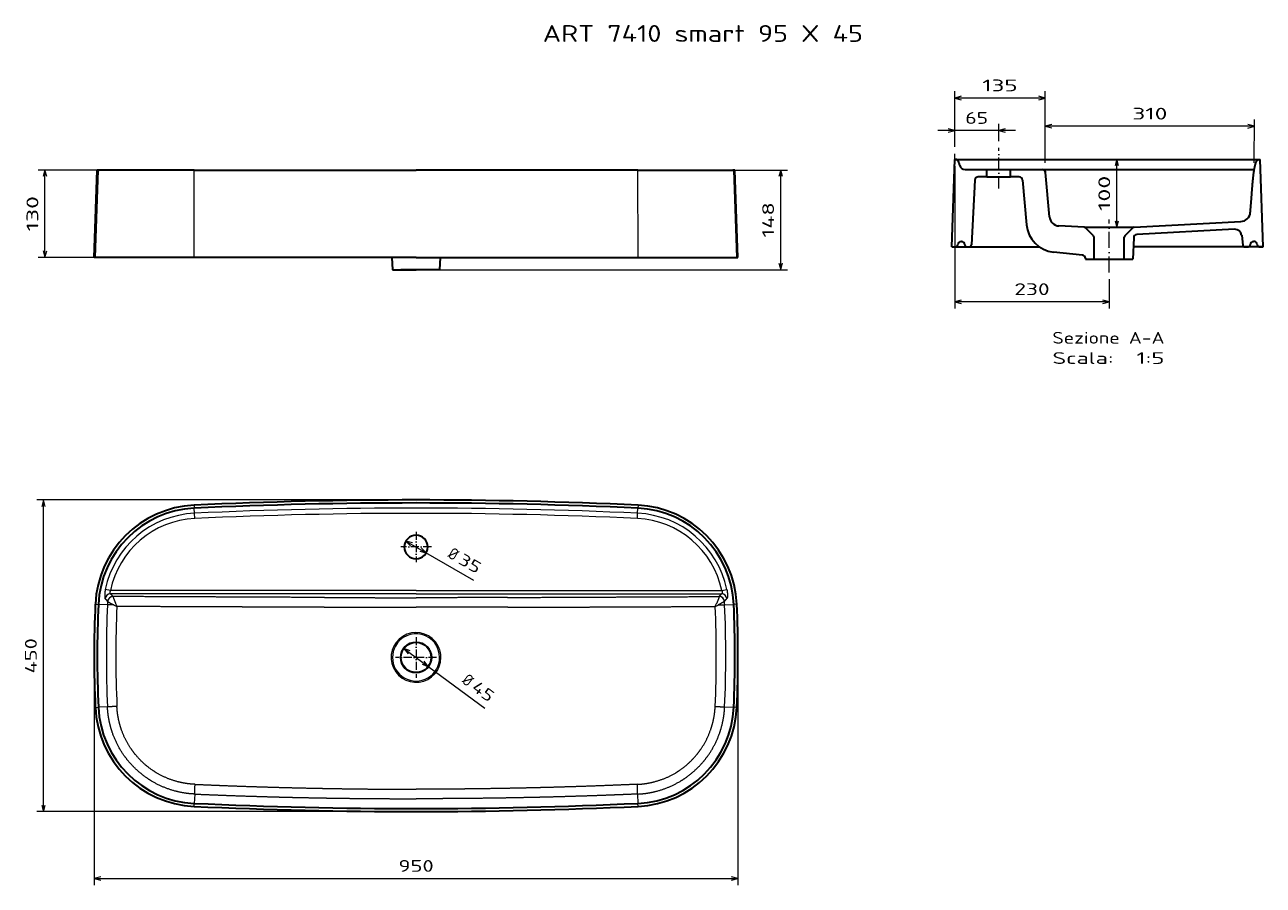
# Model space of a CAD drawing. Extents: x 13 to 382, y 9 to 265.
import ezdxf
from ezdxf.enums import TextEntityAlignment as Align

# ---------------------------------------------------------------- set-up
doc = ezdxf.new("R2010")
doc.units = 0
doc.linetypes.add('DASHDOT', pattern=[18.5, 12, -3, 0.5, -3])
doc.layers.get('0').update_dxf_attribs({"lineweight": 13})
doc.styles.get("Standard").update_dxf_attribs({"font": 'isocp.shx'})
doc.dimstyles.get("Standard").update_dxf_attribs({"dimtxt": 2.5, "dimasz": 2.5, "dimexe": 1.25, "dimexo": 0.625, "dimtad": 1, "dimcen": 2.5, "dimadec": 0, "dimazin": 0, "dimtfac": 1, "dimtmove": 0, "dimatfit": 0, "dimfxl": 0, "dimarcsym": 0})

# ---------------------------------------------------------------- blocks, each defined once
blk = doc.blocks.new('*D')
at = {"color": 7, "lineweight": 13, "ltscale": 0.414569}
blk.add_line((290.29, 228.76), (290.29, 245.35), dxfattribs=at)
at = {"color": 7, "lineweight": 13}
for p, q in [((317.26, 224.08), (317.26, 245.35)), ((317.26, 243.35), (290.29, 243.35)), ((308.38, 233.65), (285.29, 233.65)), ((379.55, 234.92), (317.27, 234.96)), ((61.7, 221.89), (17.22, 221.89)), ((19.22, 195.88), (19.22, 221.89)), ((197.87, 221.89), (240.44, 221.89)), ((238.44, 192.21), (238.44, 221.89)), ((290.29, 223.04), (290.29, 180.66)), ((338.59, 204.85), (338.59, 225.04)), ((61.86, 195.88), (17.22, 195.88)), ((131.78, 192.21), (240.44, 192.21)), ((336.29, 182.66), (290.29, 182.66)), ((127.78, 123.64), (16.76, 123.64)), ((18.76, 30.82), (18.76, 123.64)), ((126.75, 111.38), (146.93, 99.8)), ((126.15, 79.4), (150.3, 61.61)), ((33.88, 74.73), (33.88, 8.9)), ((225.69, 74.73), (225.69, 8.9)), ((127.78, 30.82), (16.76, 30.82)), ((33.88, 10.9), (225.69, 10.9))]:
    blk.add_line(p, q, dxfattribs=at)
at = {"color": 7, "lineweight": 13, "ltscale": 0.321962}
for p, q in [((317.26, 224.08), (317.27, 236.96)), ((379.54, 224.04), (379.55, 236.92))]:
    blk.add_line(p, q, dxfattribs=at)
at = {"color": 7, "lineweight": 13, "ltscale": 0.172212}
blk.add_line((290.29, 228.76), (290.29, 235.65), dxfattribs=at)
at = {"color": 7, "lineweight": 13, "ltscale": 0.128872}
blk.add_line((303.38, 230.5), (303.38, 235.65), dxfattribs=at)
at = {"color": 7, "lineweight": 13, "ltscale": 0.2188}
blk.add_line((336.29, 189.42), (336.29, 180.66), dxfattribs=at)
at = {"color": 7, "lineweight": 13}
for points in [[(292.22, 243.86), (290.29, 243.35), (292.22, 242.83)], [(315.33, 242.83), (317.26, 243.35), (315.33, 243.86)], [(288.36, 233.13), (290.29, 233.65), (288.36, 234.17)], [(305.32, 234.17), (303.38, 233.65), (305.32, 233.13)], [(319.2, 235.48), (317.27, 234.96), (319.2, 234.44)], [(377.62, 234.4), (379.55, 234.92), (377.62, 235.44)], [(19.74, 219.96), (19.22, 221.89), (18.7, 219.96)], [(238.95, 219.96), (238.44, 221.89), (237.92, 219.96)], [(339.11, 223.11), (338.59, 225.04), (338.07, 223.11)], [(338.07, 206.78), (338.59, 204.85), (339.11, 206.78)], [(18.7, 197.81), (19.22, 195.88), (19.74, 197.81)], [(237.92, 194.14), (238.44, 192.21), (238.95, 194.14)], [(292.22, 183.18), (290.29, 182.66), (292.22, 182.15)], [(334.36, 182.15), (336.29, 182.66), (334.36, 183.18)], [(19.27, 121.7), (18.76, 123.64), (18.24, 121.7)], [(128.68, 110.86), (126.75, 111.38), (128.17, 109.97)], [(130.89, 108.41), (132.82, 107.9), (131.4, 109.31)], [(128.01, 78.68), (126.15, 79.4), (127.4, 77.84)], [(131.56, 74.78), (133.42, 74.05), (132.17, 75.61)], [(18.24, 32.75), (18.76, 30.82), (19.27, 32.75)], [(35.81, 11.42), (33.88, 10.9), (35.81, 10.39)], [(223.76, 10.39), (225.69, 10.9), (223.76, 11.42)]]:
    blk.add_lwpolyline(points, dxfattribs=at)
for s, rotation, p, p2 in [('135', 360, (298.52, 245.35), (309.03, 245.35)), ('310', 359.964, (343.16, 236.94), (353.66, 236.94)), ('65', 360, (293.45, 235.65), (300.22, 235.65)), ('100', 90, (336.59, 209.69), (336.59, 220.2)), ('130', 90, (17.22, 203.63), (17.22, 214.14)), ('148', 90, (236.44, 201.79), (236.44, 212.3)), ('230', 360, (308.04, 184.66), (318.55, 184.66)), ('%%c', 330.1743, (138.96, 106.68), (141.19, 105.41)), ('35', 330.1743, (142.05, 104.91), (147.93, 101.54)), ('450', 90, (16.76, 71.97), (16.76, 82.48)), ('%%c', 323.6155, (143.17, 69.35), (145.23, 67.83)), ('45', 323.6155, (146.04, 67.24), (151.49, 63.22))]:
    blk.add_text(s, height=3.5, rotation=rotation, dxfattribs=at).set_placement(p, p2, align=Align.FIT)
blk.add_text('950', height=3.5, dxfattribs=at).set_placement((124.53, 12.9), (135.04, 12.9), align=Align.FIT)
blk = doc.blocks.new('BLOCK1')
at = {"color": 7, "lineweight": 13}
blk.add_text('ART 7410 smart 95 X 45', height=5, dxfattribs=at).set_placement((-30, -16.94), (65.42, -16.94), align=Align.FIT)
blk = doc.blocks.new('BLOCK2')
at = {"color": 7, "linetype": 'DASHDOT', "lineweight": 13}
for p, q in [((0, -204.1), (0, -265)), ((30.5, -234.5), (-30.5, -234.5))]:
    blk.add_line(p, q, dxfattribs=at)
blk = doc.blocks.new('BLOCK3')
at = {"color": 7, "linetype": 'DASHDOT', "lineweight": 13}
for p, q in [((0, -47.25), (0, -92.75)), ((22.75, -70), (-22.75, -70))]:
    blk.add_line(p, q, dxfattribs=at)
blk = doc.blocks.new('BLOCK4')
at = {"color": 7, "lineweight": 13, "ltscale": 0.113493}
for p, q in [((-330.7, -7.7), (-330.5, -12.3)), ((330.7, -7.7), (330.5, -12.3)), ((-477.8, -155.3), (-473.3, -155.5)), ((477.8, -155.3), (473.3, -155.5)), ((-477.8, -308.8), (-473.3, -308.6)), ((477.8, -308.8), (473.3, -308.6)), ((-330.7, -456.3), (-330.5, -451.8)), ((330.7, -456.3), (330.5, -451.8))]:
    blk.add_line(p, q, dxfattribs=at)
at = {"color": 7, "lineweight": 13, "ltscale": 0.188026}
for p, q in [((-330.1, -19.8), (-330.5, -12.3)), ((330.1, -19.8), (330.5, -12.3))]:
    blk.add_line(p, q, dxfattribs=at)
at = {"color": 7, "lineweight": 13, "ltscale": 0.194168}
for p, q in [((-329.8, -27.6), (-330.1, -19.8)), ((329.8, -27.6), (330.1, -19.8))]:
    blk.add_line(p, q, dxfattribs=at)
at = {"color": 7, "lineweight": 13, "ltscale": 0.194169}
for p, q in [((-455.4, -134.8), (-463, -133.2)), ((455.4, -134.8), (463, -133.2))]:
    blk.add_line(p, q, dxfattribs=at)
at = {"color": 7, "lineweight": 13}
for p, q in [((0, -134.8), (-455.4, -134.8)), ((0, -139.8), (-455.2, -139.8)), ((0, -134.8), (455.4, -134.8)), ((0, -139.8), (455.2, -139.8))]:
    blk.add_line(p, q, dxfattribs=at)
at = {"color": 7, "lineweight": 13, "ltscale": 0.001422}
for p, q in [((-451.5, -143.8), (-451.5, -143.8)), ((451.5, -143.8), (451.5, -143.8))]:
    blk.add_line(p, q, dxfattribs=at)
at = {"color": 7, "lineweight": 13, "ltscale": 0.339098}
for p, q in [((-459.8, -156.1), (-473.3, -155.5)), ((459.8, -156.1), (473.3, -155.5))]:
    blk.add_line(p, q, dxfattribs=at)
at = {"color": 7, "lineweight": 13, "ltscale": 0.000833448}
for p, q in [((-459.4, -151.1), (-459.5, -151.1)), ((459.4, -151.1), (459.5, -151.1))]:
    blk.add_line(p, q, dxfattribs=at)
at = {"color": 7, "lineweight": 13, "ltscale": 0.339187}
for p, q in [((-459.7, -308), (-473.3, -308.6)), ((459.7, -308), (473.3, -308.6))]:
    blk.add_line(p, q, dxfattribs=at)
at = {"color": 7, "lineweight": 13, "ltscale": 0.346748}
for p, q in [((-329.8, -437.9), (-330.5, -451.8)), ((329.8, -437.9), (330.5, -451.8))]:
    blk.add_line(p, q, dxfattribs=at)
at = {"color": 7, "lineweight": 13}
blk.add_circle((0, -234.5), 23.4, dxfattribs=at)
at = {"color": 7, "lineweight": 35}
blk.add_circle((0, -234.5), 22.6, dxfattribs=at)
for centre, radius, start, end in [((0.1, -7062.5), 7062.5, 90.00077, 92.68447), ((-0.1, -7062.5), 7062.5, 87.31553, 89.99923), ((-323.4, -162.1), 154.5, 92.6834, 177.4588), ((-323.4, -162.1), 150, 92.6834, 177.4588), ((0.1, -7062.5), 7058, 90.00077, 92.68447), ((-0.1, -7062.5), 7058, 87.31553, 89.99923), ((323.4, -162.1), 150, 2.5412, 87.3166), ((323.4, -162.1), 154.5, 2.5412, 87.3166), ((0, -70), 17.5, 90, 180), ((0, -70), 17.5, 90, 180), ((0, -70), 17.5, 0, 90), ((0, -70), 17.5, 0, 90), ((0, -70), 17.5, 0, 90), ((0, -70), 17.5, 180, 270), ((0, -70), 17.5, 180, 270), ((0, -70), 17.5, 270, 360), ((0, -70), 17.5, 270, 360), ((0, -70), 17.5, 270, 360), ((1250.9, -232), 1730.5, 177.4572, 182.5428), ((1250.9, -232), 1725.9, 177.4572, 182.5428), ((-1250.9, -232), 1725.9, 357.4572, 2.5428), ((-1250.9, -232), 1730.5, 357.4572, 2.5428), ((-323.4, -302), 154.5, 182.5412, 267.3166), ((-323.4, -302), 150, 182.5412, 267.3166), ((323.4, -302), 150, 272.6834, 357.4588), ((323.4, -302), 154.5, 272.6834, 357.4588), ((0.1, 6598.5), 7062.5, 267.31553, 269.99923), ((0.1, 6598.5), 7058, 267.31553, 269.99923), ((-0.1, 6598.5), 7058, 270.00077, 272.68447), ((-0.1, 6598.5), 7062.5, 270.00077, 272.68447)]:
    blk.add_arc(centre, radius, start, end, dxfattribs=at)
at = {"color": 7, "lineweight": 13}
for centre, radius, start, end in [((0.1, -7062.5), 7050.5, 90.00077, 92.68447), ((-0.1, -7062.5), 7050.5, 87.31553, 89.99923), ((-323.4, -162.1), 142.5, 92.6835, 168.3071), ((-323.4, -162.1), 134.7, 92.6835, 168.3071), ((0.1, -7062.6), 7042.7, 90.00077, 92.68447), ((-0.1, -7062.6), 7042.7, 87.31553, 89.99923), ((323.4, -162.1), 134.7, 11.6929, 87.3165), ((323.4, -162.1), 142.5, 11.6929, 87.3165), ((1271.3, -232), 1732.7, 177.4884, 182.5143), ((-323.8, -162), 136.1, 175.3974, 177.4865), ((-58.3, 612.2), 862.7, 242.9962, 243.3194), ((-103.4, -7), 374.3, 203.1411, 203.8887), ((1264.9, -232), 1712.2, 177.5428, 182.5261), ((-1264.9, -232), 1712.2, 357.4739, 2.4572), ((103.4, -7), 374.3, 336.1113, 336.8589), ((58.3, 612.2), 862.7, 296.6806, 297.0038), ((323.8, -162), 136.1, 2.5135, 4.6026), ((-1271.3, -232), 1732.7, 357.4857, 2.5116), ((0, -234.5), 37.1, 28.6477, 360.0011), ((0, -234.5), 35.1, 359.9994, 151.3527), ((0, -234.5), 35.1, 151.3519, 180.0006), ((0, -234.5), 37.1, 359.9994, 28.6479), ((0, -234.5), 35.1, 179.9999, 360.0001)]:
    blk.add_arc(centre, radius, start, end, dxfattribs=at)
for centre, major_axis, ratio, start_param, end_param in [((-455.2, -147.8), (-4.49, -6.62), 0.98809, 3.743721, 5.19552), ((-451.5, -151.7), (6.15, 5.12), 0.993578, 0.879265, 2.362761), ((-451.5, -151.8), (6.96, 3.94), 0.990051, 1.062191, 2.54145), ((451.5, -151.7), (6.15, -5.12), 0.993578, 0.778832, 2.262328), ((451.5, -151.8), (6.96, -3.94), 0.990051, 0.600143, 2.079402), ((455.2, -147.8), (4.49, -6.62), 0.98809, 1.087665, 2.539464), ((-329.1, -423), (-0.6, -15), 0.044832, 4.740696, 6.20354), ((329.1, -423), (0.6, -15), 0.044832, 0.079645, 1.542489)]:
    blk.add_ellipse(centre, major_axis=major_axis, ratio=ratio, start_param=start_param, end_param=end_param, dxfattribs=at)
for points, knots in [([(-463, -133.2), (-463.3, -134.8), (-463.5, -136.3), (-463.7, -137.8), (-463.9, -140.5), (-463.9, -142.9), (-463.9, -143.8), (-463.7, -145.3), (-463.5, -146.3), (-463.4, -146.6), (-463.2, -146.8), (-463.1, -146.9)], [0, 0, 0, 0, 0, 0, 11.280081, 11.280081, 11.280081, 19.768773, 19.768773, 19.768773, 25.352235, 25.352235, 25.352235, 25.352235, 25.352235, 25.352235]), ([(-459.5, -151.1), (-459.8, -150.7), (-460.1, -150.3), (-460.4, -149.8), (-460.9, -149.3), (-461.3, -148.8), (-461.3, -148.7), (-461.4, -148.5), (-461.5, -148.4), (-461.5, -148.4), (-461.5, -148.4), (-461.6, -148.4), (-461.6, -148.4), (-461.6, -148.4), (-461.6, -148.4), (-461.6, -148.4), (-461.6, -148.3), (-461.6, -148.3), (-461.6, -148.3), (-461.6, -148.3), (-461.6, -148.3), (-461.6, -148.3), (-461.7, -148.3), (-461.7, -148.2), (-461.7, -148.2), (-461.9, -148), (-462.1, -147.8), (-462.2, -147.7), (-462.5, -147.4), (-462.8, -147.2), (-462.9, -147.1), (-463, -147), (-463.1, -146.9)], [0, 0, 0, 0, 0, 0, 32.265107, 32.265107, 32.265107, 41.13777, 41.13777, 41.13777, 41.54109, 41.54109, 41.54109, 41.94441, 41.94441, 41.94441, 42.347731, 42.347731, 42.347731, 42.751051, 42.751051, 42.751051, 43.617005, 43.617005, 43.617005, 45.230229, 45.230229, 45.230229, 58.273552, 58.273552, 58.273552, 64.742434, 64.742434, 64.742434, 64.742434, 64.742434, 64.742434]), ([(-455.4, -134.8), (-455.7, -135.4), (-455.9, -135.9), (-456.1, -136.5), (-456.2, -137.6), (-456.1, -138.5), (-456, -138.9), (-455.8, -139.4), (-455.5, -139.7), (-455.4, -139.7), (-455.3, -139.8), (-455.2, -139.8)], [0, 0, 0, 0, 0, 0, 8.812421, 8.812421, 8.812421, 17.38717, 17.38717, 17.38717, 21.509273, 21.509273, 21.509273, 21.509273, 21.509273, 21.509273]), ([(-451.5, -143.8), (-451.6, -143.7), (-451.7, -143.6), (-451.7, -143.5), (-452, -143.1), (-452.4, -142.7), (-452.6, -142.4), (-452.9, -142), (-453.3, -141.6), (-453.3, -141.5), (-453.4, -141.4), (-453.5, -141.3), (-453.6, -141.3), (-453.6, -141.2), (-453.6, -141.2), (-453.6, -141.2), (-453.7, -141.2), (-453.7, -141.1), (-453.7, -141.1), (-453.7, -141.1), (-453.8, -141), (-453.8, -141), (-454, -140.8), (-454.1, -140.7), (-454.2, -140.6), (-454.5, -140.4), (-454.7, -140.1), (-454.9, -140), (-455.1, -139.9), (-455.2, -139.8)], [69.992328, 69.992328, 69.992328, 69.992328, 69.992328, 69.992328, 77.063364, 77.063364, 77.063364, 101.355736, 101.355736, 101.355736, 109.201016, 109.201016, 109.201016, 111.161982, 111.161982, 111.161982, 112.023727, 112.023727, 112.023727, 113.154641, 113.154641, 113.154641, 117.076225, 117.076225, 117.076225, 124.919313, 124.919313, 124.919313, 134.304397, 134.304397, 134.304397, 134.304397, 134.304397, 134.304397]), ([(-136.2, -145.2), (-138.2, -145.2), (-140.2, -145.2), (-142.2, -145.1), (-157.3, -145.1), (-172.6, -145), (-185.9, -145), (-218.1, -144.8), (-250.3, -144.7), (-269.1, -144.6), (-316.9, -144.4), (-364.7, -144.2), (-393.4, -144), (-422.3, -143.9), (-451.3, -143.8), (-451.4, -143.8), (-451.4, -143.8), (-451.5, -143.8)], [448.030679, 448.030679, 448.030679, 448.030679, 448.030679, 448.030679, 462.314693, 462.314693, 462.314693, 555.928893, 555.928893, 555.928893, 687.925552, 687.925552, 687.925552, 891.165861, 891.165861, 891.165861, 891.717436, 891.717436, 891.717436, 891.717436, 891.717436, 891.717436]), ([(-451.5, -143.8), (-451.5, -144), (-451.4, -144.2), (-451.4, -144.6), (-451, -145.8), (-450.4, -147.4), (-449.9, -148.6), (-449.2, -150.4), (-448.4, -152.3), (-448.2, -152.9), (-447.9, -153.5), (-447.6, -154.1)], [0, 0, 0, 0, 0, 0, 5.704906, 5.704906, 5.704906, 16.806953, 16.806953, 16.806953, 22.061535, 22.061535, 22.061535, 22.061535, 22.061535, 22.061535]), ([(-136.2, -145.2), (-131.7, -145.2), (-127.2, -145.2), (-122.7, -145.2), (-109.7, -145.3), (-97.2, -145.3), (-89.1, -145.4), (-72.4, -145.4), (-57.4, -145.5), (-49.9, -145.5), (-36.7, -145.5), (-24.9, -145.5), (-19.6, -145.5), (-12.6, -145.5), (-5.7, -145.5), (-3.8, -145.5), (-1.9, -145.5), (0, -145.5)], [577.447799, 577.447799, 577.447799, 577.447799, 577.447799, 577.447799, 610.007528, 610.007528, 610.007528, 672.949502, 672.949502, 672.949502, 746.215572, 746.215572, 746.215572, 810.811126, 810.811126, 810.811126, 835.223323, 835.223323, 835.223323, 835.223323, 835.223323, 835.223323]), ([(136.2, -145.2), (131.7, -145.2), (127.2, -145.2), (122.7, -145.2), (109.7, -145.3), (97.2, -145.3), (89.1, -145.4), (72.4, -145.4), (57.4, -145.5), (49.9, -145.5), (36.7, -145.5), (24.9, -145.5), (19.6, -145.5), (12.6, -145.5), (5.7, -145.5), (3.8, -145.5), (1.9, -145.5), (0, -145.5)], [577.447799, 577.447799, 577.447799, 577.447799, 577.447799, 577.447799, 610.007528, 610.007528, 610.007528, 672.949502, 672.949502, 672.949502, 746.215572, 746.215572, 746.215572, 810.811126, 810.811126, 810.811126, 835.223323, 835.223323, 835.223323, 835.223323, 835.223323, 835.223323]), ([(136.2, -145.2), (138.2, -145.2), (140.2, -145.2), (142.2, -145.1), (157.3, -145.1), (172.6, -145), (185.9, -145), (218.1, -144.8), (250.3, -144.7), (269.1, -144.6), (316.9, -144.4), (364.7, -144.2), (393.4, -144), (422.3, -143.9), (451.3, -143.8), (451.4, -143.8), (451.4, -143.8), (451.5, -143.8)], [448.030679, 448.030679, 448.030679, 448.030679, 448.030679, 448.030679, 462.314693, 462.314693, 462.314693, 555.928893, 555.928893, 555.928893, 687.925552, 687.925552, 687.925552, 891.165861, 891.165861, 891.165861, 891.717436, 891.717436, 891.717436, 891.717436, 891.717436, 891.717436]), ([(451.5, -143.8), (451.5, -144), (451.4, -144.2), (451.4, -144.6), (451, -145.8), (450.4, -147.4), (449.9, -148.6), (449.2, -150.4), (448.4, -152.3), (448.2, -152.9), (447.9, -153.5), (447.6, -154.1)], [0, 0, 0, 0, 0, 0, 5.704906, 5.704906, 5.704906, 16.806953, 16.806953, 16.806953, 22.061535, 22.061535, 22.061535, 22.061535, 22.061535, 22.061535]), ([(451.5, -143.8), (451.6, -143.7), (451.7, -143.6), (451.7, -143.5), (452, -143.1), (452.4, -142.7), (452.6, -142.4), (452.9, -142), (453.3, -141.6), (453.3, -141.5), (453.4, -141.4), (453.5, -141.3), (453.6, -141.3), (453.6, -141.2), (453.6, -141.2), (453.6, -141.2), (453.7, -141.2), (453.7, -141.1), (453.7, -141.1), (453.7, -141.1), (453.8, -141), (453.8, -141), (454, -140.8), (454.1, -140.7), (454.2, -140.6), (454.5, -140.4), (454.7, -140.1), (454.9, -140), (455.1, -139.9), (455.2, -139.8)], [69.992328, 69.992328, 69.992328, 69.992328, 69.992328, 69.992328, 77.063364, 77.063364, 77.063364, 101.355736, 101.355736, 101.355736, 109.201016, 109.201016, 109.201016, 111.161982, 111.161982, 111.161982, 112.023727, 112.023727, 112.023727, 113.154641, 113.154641, 113.154641, 117.076225, 117.076225, 117.076225, 124.919313, 124.919313, 124.919313, 134.304397, 134.304397, 134.304397, 134.304397, 134.304397, 134.304397]), ([(455.4, -134.8), (455.7, -135.4), (455.9, -135.9), (456.1, -136.5), (456.2, -137.6), (456.1, -138.5), (456, -138.9), (455.8, -139.4), (455.5, -139.7), (455.4, -139.7), (455.3, -139.8), (455.2, -139.8)], [0, 0, 0, 0, 0, 0, 8.812421, 8.812421, 8.812421, 17.38717, 17.38717, 17.38717, 21.509273, 21.509273, 21.509273, 21.509273, 21.509273, 21.509273]), ([(459.5, -151.1), (459.8, -150.7), (460.1, -150.3), (460.4, -149.8), (460.9, -149.3), (461.3, -148.8), (461.3, -148.7), (461.4, -148.5), (461.5, -148.4), (461.5, -148.4), (461.5, -148.4), (461.6, -148.4), (461.6, -148.4), (461.6, -148.4), (461.6, -148.4), (461.6, -148.4), (461.6, -148.3), (461.6, -148.3), (461.6, -148.3), (461.6, -148.3), (461.6, -148.3), (461.6, -148.3), (461.7, -148.3), (461.7, -148.2), (461.7, -148.2), (461.9, -148), (462.1, -147.8), (462.2, -147.7), (462.5, -147.4), (462.8, -147.2), (462.9, -147.1), (463, -147), (463.1, -146.9)], [0, 0, 0, 0, 0, 0, 32.265107, 32.265107, 32.265107, 41.13777, 41.13777, 41.13777, 41.54109, 41.54109, 41.54109, 41.94441, 41.94441, 41.94441, 42.347731, 42.347731, 42.347731, 42.751051, 42.751051, 42.751051, 43.617005, 43.617005, 43.617005, 45.230229, 45.230229, 45.230229, 58.273552, 58.273552, 58.273552, 64.742434, 64.742434, 64.742434, 64.742434, 64.742434, 64.742434]), ([(463, -133.2), (463.3, -134.8), (463.5, -136.3), (463.7, -137.8), (463.9, -140.5), (463.9, -142.9), (463.9, -143.8), (463.7, -145.3), (463.5, -146.3), (463.4, -146.6), (463.2, -146.8), (463.1, -146.9)], [0, 0, 0, 0, 0, 0, 11.280081, 11.280081, 11.280081, 19.768773, 19.768773, 19.768773, 25.352235, 25.352235, 25.352235, 25.352235, 25.352235, 25.352235]), ([(-450, -156.4), (-451.8, -156.3), (-453.4, -156.3), (-455.1, -156.2), (-457.2, -156.1), (-458.8, -156.1), (-459.1, -156.1), (-459.5, -156.1), (-459.7, -156.1), (-459.7, -156.1), (-459.7, -156.1), (-459.8, -156.1)], [0, 0, 0, 0, 0, 0, 10.76733, 10.76733, 10.76733, 14.867256, 14.867256, 14.867256, 15.742772, 15.742772, 15.742772, 15.742772, 15.742772, 15.742772]), ([(-459.4, -151.1), (-459.4, -151.2), (-459.2, -151.3), (-458.9, -151.5), (-457.8, -152.1), (-456.4, -153), (-455.3, -153.6), (-453.6, -154.5), (-451.8, -155.5), (-451.2, -155.8), (-450.6, -156.1), (-450, -156.4)], [0, 0, 0, 0, 0, 0, 5.650397, 5.650397, 5.650397, 16.696838, 16.696838, 16.696838, 21.9729, 21.9729, 21.9729, 21.9729, 21.9729, 21.9729]), ([(-136.9, -159.7), (-144.6, -159.7), (-152.3, -159.7), (-159.8, -159.7), (-172.9, -159.6), (-186.1, -159.6), (-191.5, -159.6), (-203.4, -159.6), (-215.4, -159.5), (-220.1, -159.5), (-239.1, -159.4), (-258.1, -159.4), (-270.4, -159.3), (-289.1, -159.3), (-307.8, -159.2), (-313.7, -159.2), (-343.9, -159), (-374, -158.9), (-397.9, -158.8), (-421.8, -158.7), (-445.7, -158.6)], [0, 0, 0, 0, 0, 0, 67.097144, 67.097144, 67.097144, 113.555802, 113.555802, 113.555802, 170.114351, 170.114351, 170.114351, 276.833085, 276.833085, 276.833085, 330.810817, 330.810817, 330.810817, 537.175517, 537.175517, 537.175517, 537.175517, 537.175517, 537.175517]), ([(-136.9, -159.7), (-132.6, -159.7), (-128.3, -159.7), (-124.1, -159.8), (-115.1, -159.8), (-106.2, -159.8), (-101.6, -159.8), (-91.4, -159.8), (-81.6, -159.8), (-76.2, -159.8), (-63.7, -159.8), (-52, -159.8), (-45.5, -159.8), (-33.5, -159.7), (-22.5, -159.7), (-17.3, -159.7), (-10.8, -159.7), (-4.4, -159.7), (-2.9, -159.7), (-1.5, -159.7), (0, -159.7)], [0, 0, 0, 0, 0, 0, 37.717534, 37.717534, 37.717534, 79.689527, 79.689527, 79.689527, 131.425557, 131.425557, 131.425557, 204.593871, 204.593871, 204.593871, 272.972298, 272.972298, 272.972298, 292.950592, 292.950592, 292.950592, 292.950592, 292.950592, 292.950592]), ([(136.9, -159.7), (132.6, -159.7), (128.3, -159.7), (124.1, -159.8), (115.1, -159.8), (106.2, -159.8), (101.6, -159.8), (91.4, -159.8), (81.6, -159.8), (76.2, -159.8), (63.7, -159.8), (52, -159.8), (45.5, -159.8), (33.5, -159.7), (22.5, -159.7), (17.3, -159.7), (10.8, -159.7), (4.4, -159.7), (2.9, -159.7), (1.5, -159.7), (0, -159.7)], [0, 0, 0, 0, 0, 0, 37.717534, 37.717534, 37.717534, 79.689527, 79.689527, 79.689527, 131.425557, 131.425557, 131.425557, 204.593871, 204.593871, 204.593871, 272.972298, 272.972298, 272.972298, 292.950592, 292.950592, 292.950592, 292.950592, 292.950592, 292.950592]), ([(136.9, -159.7), (144.6, -159.7), (152.3, -159.7), (159.8, -159.7), (172.9, -159.6), (186.1, -159.6), (191.5, -159.6), (203.4, -159.6), (215.4, -159.5), (220.1, -159.5), (239.1, -159.4), (258.1, -159.4), (270.4, -159.3), (289.1, -159.3), (307.8, -159.2), (313.7, -159.2), (343.9, -159), (374, -158.9), (397.9, -158.8), (421.8, -158.7), (445.7, -158.6)], [0, 0, 0, 0, 0, 0, 67.097143, 67.097143, 67.097143, 113.555801, 113.555801, 113.555801, 170.114747, 170.114747, 170.114747, 276.833481, 276.833481, 276.833481, 330.811214, 330.811214, 330.811214, 537.175944, 537.175944, 537.175944, 537.175944, 537.175944, 537.175944]), ([(459.4, -151.1), (459.4, -151.2), (459.2, -151.3), (458.9, -151.5), (457.8, -152.1), (456.4, -153), (455.3, -153.6), (453.6, -154.5), (451.8, -155.5), (451.2, -155.8), (450.6, -156.1), (450, -156.4)], [0, 0, 0, 0, 0, 0, 5.650397, 5.650397, 5.650397, 16.696838, 16.696838, 16.696838, 21.9729, 21.9729, 21.9729, 21.9729, 21.9729, 21.9729]), ([(450, -156.4), (451.8, -156.3), (453.4, -156.3), (455.1, -156.2), (457.2, -156.1), (458.8, -156.1), (459.1, -156.1), (459.5, -156.1), (459.7, -156.1), (459.7, -156.1), (459.7, -156.1), (459.8, -156.1)], [0, 0, 0, 0, 0, 0, 10.76733, 10.76733, 10.76733, 14.867256, 14.867256, 14.867256, 15.742772, 15.742772, 15.742772, 15.742772, 15.742772, 15.742772]), ([(-445.6, -307.5), (-447.3, -307.5), (-448.9, -307.6), (-450.6, -307.7), (-453.5, -307.8), (-456.1, -307.9), (-457.3, -307.9), (-458.6, -308), (-459.4, -308), (-459.6, -308), (-459.7, -308), (-459.7, -308)], [0, 0, 0, 0, 0, 0, 10.197197, 10.197197, 10.197197, 18.339731, 18.339731, 18.339731, 21.161423, 21.161423, 21.161423, 21.161423, 21.161423, 21.161423]), ([(-329.8, -437.9), (-340.3, -437.5), (-350.7, -436), (-361.1, -433.5), (-379.1, -427.3), (-395.9, -417.9), (-402.9, -413.2), (-417.8, -401.5), (-430.7, -387.2), (-437.1, -378.6), (-446.5, -362.7), (-453.1, -345.5), (-455.3, -338.2), (-457.7, -327.7), (-459.1, -317.1), (-459.4, -314.1), (-459.6, -311), (-459.7, -308)], [0, 0, 0, 0, 0, 0, 85.481665, 85.481665, 85.481665, 150.21595, 150.21595, 150.21595, 230.255831, 230.255831, 230.255831, 286.612205, 286.612205, 286.612205, 309.136876, 309.136876, 309.136876, 309.136876, 309.136876, 309.136876]), ([(-329.8, -423.4), (-338.9, -423), (-348.1, -421.7), (-357.2, -419.6), (-373.5, -414), (-388.8, -405.5), (-395.4, -401.1), (-408.8, -390.4), (-420.4, -377.2), (-425.9, -369.6), (-433.9, -355.8), (-439.6, -340.9), (-441.5, -334.6), (-443.7, -325.5), (-445, -316.2), (-445.3, -313.3), (-445.5, -310.4), (-445.6, -307.5)], [0, 0, 0, 0, 0, 0, 80.674811, 80.674811, 80.674811, 146.223753, 146.223753, 146.223753, 221.24995, 221.24995, 221.24995, 272.40834, 272.40834, 272.40834, 295.311908, 295.311908, 295.311908, 295.311908, 295.311908, 295.311908]), ([(329.8, -423.4), (338.9, -423), (348.1, -421.7), (357.2, -419.6), (373.5, -414), (388.8, -405.5), (395.4, -401.1), (408.8, -390.4), (420.4, -377.2), (425.9, -369.6), (433.9, -355.8), (439.6, -340.9), (441.5, -334.6), (443.7, -325.5), (445, -316.2), (445.3, -313.3), (445.5, -310.4), (445.6, -307.5)], [0, 0, 0, 0, 0, 0, 80.674811, 80.674811, 80.674811, 146.223753, 146.223753, 146.223753, 221.24995, 221.24995, 221.24995, 272.40834, 272.40834, 272.40834, 295.311908, 295.311908, 295.311908, 295.311908, 295.311908, 295.311908]), ([(329.8, -437.9), (340.3, -437.5), (350.7, -436), (361.1, -433.5), (379.1, -427.3), (395.9, -417.9), (402.9, -413.2), (417.8, -401.5), (430.7, -387.2), (437.1, -378.6), (446.5, -362.7), (453.1, -345.5), (455.3, -338.2), (457.7, -327.7), (459.1, -317.1), (459.4, -314.1), (459.6, -311), (459.7, -308)], [0, 0, 0, 0, 0, 0, 85.481665, 85.481665, 85.481665, 150.21595, 150.21595, 150.21595, 230.255831, 230.255831, 230.255831, 286.612205, 286.612205, 286.612205, 309.136876, 309.136876, 309.136876, 309.136876, 309.136876, 309.136876]), ([(445.6, -307.5), (447.3, -307.5), (448.9, -307.6), (450.6, -307.7), (453.5, -307.8), (456.1, -307.9), (457.3, -307.9), (458.6, -308), (459.4, -308), (459.6, -308), (459.7, -308), (459.7, -308)], [0, 0, 0, 0, 0, 0, 10.197197, 10.197197, 10.197197, 18.339731, 18.339731, 18.339731, 21.161423, 21.161423, 21.161423, 21.161423, 21.161423, 21.161423]), ([(-329.8, -423.4), (-316.8, -424), (-303.7, -424.5), (-290.7, -425), (-271, -425.8), (-251.2, -426.5), (-244.6, -426.7), (-231.4, -427.1), (-218.1, -427.5), (-211.5, -427.7), (-198.2, -428.1), (-184.8, -428.4), (-178.1, -428.6), (-160.3, -429), (-142.5, -429.3), (-131.4, -429.6), (-111.8, -429.9), (-92.2, -430.1), (-83.9, -430.3), (-69.9, -430.4), (-56, -430.5), (-50.4, -430.6), (-37, -430.6), (-23.6, -430.7), (-15.6, -430.7), (-7.8, -430.7), (0, -430.7)], [0, 0, 0, 0, 0, 0, 108.803341, 108.803341, 108.803341, 163.289081, 163.289081, 163.289081, 218.004818, 218.004818, 218.004818, 272.7261, 272.7261, 272.7261, 364.155854, 364.155854, 364.155854, 433.746562, 433.746562, 433.746562, 480.110931, 480.110931, 480.110931, 545.664519, 545.664519, 545.664519, 545.664519, 545.664519, 545.664519]), ([(329.8, -423.4), (316.8, -424), (303.7, -424.5), (290.7, -425), (271, -425.8), (251.2, -426.5), (244.6, -426.7), (231.4, -427.1), (218.1, -427.5), (211.5, -427.7), (198.2, -428.1), (184.8, -428.4), (178.1, -428.6), (160.3, -429), (142.5, -429.3), (131.4, -429.6), (111.8, -429.9), (92.2, -430.1), (83.9, -430.3), (69.9, -430.4), (56, -430.5), (50.4, -430.6), (37, -430.6), (23.6, -430.7), (15.6, -430.7), (7.8, -430.7), (0, -430.7)], [0, 0, 0, 0, 0, 0, 108.803341, 108.803341, 108.803341, 163.289081, 163.289081, 163.289081, 218.004817, 218.004817, 218.004817, 272.726099, 272.726099, 272.726099, 364.155854, 364.155854, 364.155854, 433.746562, 433.746562, 433.746562, 480.110931, 480.110931, 480.110931, 545.664518, 545.664518, 545.664518, 545.664518, 545.664518, 545.664518]), ([(-329.8, -437.9), (-316.8, -438.5), (-303.7, -439), (-290.6, -439.5), (-270.9, -440.3), (-251.1, -440.9), (-244.5, -441.1), (-231.2, -441.5), (-218, -441.9), (-211.3, -442.1), (-198, -442.5), (-184.7, -442.8), (-178, -442.9), (-160.1, -443.3), (-142.3, -443.7), (-131.2, -443.8), (-111.7, -444.1), (-92.2, -444.4), (-83.9, -444.5), (-70.1, -444.6), (-56.3, -444.7), (-50.8, -444.7), (-39.7, -444.8), (-28.6, -444.8), (-23, -444.9), (-15.1, -444.9), (-7.1, -444.9), (-4.7, -444.9), (-2.4, -444.9), (0, -444.9)], [0, 0, 0, 0, 0, 0, 108.860438, 108.860438, 108.860438, 163.365123, 163.365123, 163.365123, 218.100297, 218.100297, 218.100297, 272.85683, 272.85683, 272.85683, 364.287994, 364.287994, 364.287994, 433.314372, 433.314372, 433.314372, 479.125928, 479.125928, 479.125928, 526.098327, 526.098327, 526.098327, 545.947167, 545.947167, 545.947167, 545.947167, 545.947167, 545.947167]), ([(329.8, -437.9), (316.8, -438.5), (303.7, -439), (290.6, -439.5), (270.9, -440.3), (251.1, -440.9), (244.5, -441.1), (231.2, -441.5), (218, -441.9), (211.3, -442.1), (198, -442.5), (184.7, -442.8), (178, -442.9), (160.1, -443.3), (142.3, -443.7), (131.2, -443.8), (111.7, -444.1), (92.2, -444.4), (83.9, -444.5), (70.1, -444.6), (56.3, -444.7), (50.8, -444.7), (39.7, -444.8), (28.6, -444.8), (23, -444.9), (15.1, -444.9), (7.1, -444.9), (4.7, -444.9), (2.4, -444.9), (0, -444.9)], [0, 0, 0, 0, 0, 0, 108.860438, 108.860438, 108.860438, 163.365123, 163.365123, 163.365123, 218.100297, 218.100297, 218.100297, 272.85683, 272.85683, 272.85683, 364.287994, 364.287994, 364.287994, 433.314372, 433.314372, 433.314372, 479.125928, 479.125928, 479.125928, 526.098327, 526.098327, 526.098327, 545.947167, 545.947167, 545.947167, 545.947167, 545.947167, 545.947167])]:
    blk.add_open_spline(points, degree=5, knots=knots, dxfattribs=at)
blk = doc.blocks.new('BLOCK5')
at = {"color": 7, "lineweight": 13}
for p, q in [((-477.8, -130), (-473.3, 0)), ((-330.7, -130), (-330.5, 0)), ((330.7, -130), (330.5, 0)), ((477.8, -130), (473.3, 0))]:
    blk.add_line(p, q, dxfattribs=at)
at = {"color": 7, "lineweight": 35, "ltscale": 0.00486}
blk.add_line((-473.6, 0), (-473.8, 0), dxfattribs=at)
at = {"color": 7, "lineweight": 35, "ltscale": 7.56683e-05}
for p, q in [((-473.8, 0), (-473.8, 0)), ((473.8, 0), (473.8, 0))]:
    blk.add_line(p, q, dxfattribs=at)
at = {"color": 7, "lineweight": 35, "ltscale": 0.042192}
for p, q in [((-473.8, 0), (-472.1, 0)), ((473.8, 0), (472.1, 0))]:
    blk.add_line(p, q, dxfattribs=at)
at = {"color": 7, "lineweight": 35}
for p, q in [((-330.4, 0), (-472.1, 0)), ((-330.4, 0), (0, 0)), ((330.4, 0), (0, 0)), ((330.4, 0), (472.1, 0)), ((-479.5, -130), (-475, 0)), ((-330.5, 0), (-473.3, 0)), ((-330.5, 0), (0, 0)), ((330.5, 0), (0, 0)), ((330.5, 0), (473.3, 0)), ((479.5, -130), (475, 0)), ((-330.7, -130), (-477.8, -130)), ((-329.6, -130), (-455.4, -130)), ((0, -130), (-330.7, -130)), ((0, -130), (-329.6, -130)), ((0, -130), (330.7, -130)), ((0, -130), (329.6, -130)), ((329.6, -130), (455.4, -130)), ((330.7, -130), (477.8, -130)), ((-35.1, -148.3), (0, -148.3)), ((0, -148.3), (-22.6, -148.3)), ((35.1, -148.3), (0, -148.3))]:
    blk.add_line(p, q, dxfattribs=at)
at = {"color": 7, "lineweight": 35, "ltscale": 0.004859}
blk.add_line((473.6, 0), (473.8, 0), dxfattribs=at)
at = {"color": 7, "lineweight": 35, "ltscale": 0.042482}
for p, q in [((-475, 0), (-473.3, 0)), ((475, 0), (473.3, 0))]:
    blk.add_line(p, q, dxfattribs=at)
at = {"color": 7, "lineweight": 35, "ltscale": 0.042594}
for p, q in [((-477.8, -130), (-479.5, -130)), ((477.8, -130), (479.5, -130))]:
    blk.add_line(p, q, dxfattribs=at)
at = {"color": 7, "lineweight": 13, "ltscale": 0.000315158}
blk.add_line((-471.8, -130), (-471.8, -130), dxfattribs=at)
at = {"color": 7, "lineweight": 35, "ltscale": 0.042041}
for p, q in [((-455.4, -130), (-457, -130)), ((455.4, -130), (457, -130))]:
    blk.add_line(p, q, dxfattribs=at)
at = {"color": 7, "lineweight": 35, "ltscale": 0.000327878}
blk.add_line((-451.3, -130), (-451.3, -130), dxfattribs=at)
at = {"color": 7, "lineweight": 13, "ltscale": 7.98945e-05}
for p, q in [((-329.4, -130), (-329.4, -130)), ((329.4, -130), (329.4, -130))]:
    blk.add_line(p, q, dxfattribs=at)
at = {"color": 7, "lineweight": 35, "ltscale": 0.459042}
for p, q in [((-36, -130), (-35.1, -148.3)), ((36, -130), (35.1, -148.3))]:
    blk.add_line(p, q, dxfattribs=at)
at = {"color": 7, "lineweight": 35, "ltscale": 0.00032787}
blk.add_line((451.3, -130), (451.3, -130), dxfattribs=at)
at = {"color": 7, "lineweight": 13, "ltscale": 0.000315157}
blk.add_line((471.8, -130), (471.8, -130), dxfattribs=at)
at = {"color": 7, "lineweight": 35}
for centre, start, end in [((-60.1, -127), 270, 270.6664), ((60.1, -127), 269.3336, 270)]:
    blk.add_arc(centre, 3, start, end, dxfattribs=at)
for points in [[(-473.8, 0), (-473.8, 0), (-473.9, 0), (-474.1, 0), (-474.2, 0), (-474.4, 0), (-474.5, 0), (-474.7, 0), (-474.8, 0), (-474.9, 0), (-475, 0)], [(473.8, 0), (473.8, 0), (473.9, 0), (474.1, 0), (474.2, 0), (474.4, 0), (474.5, 0), (474.7, 0), (474.8, 0), (474.9, 0), (475, 0)]]:
    blk.add_open_spline(points, degree=3, knots=[0, 0, 0, 0, 0.153126, 0.306253, 0.459382, 0.612511, 0.765638, 0.918763, 1.071889, 1.225015, 1.225015, 1.225015, 1.225015], dxfattribs=at)
at = {"color": 7, "lineweight": 13}
for points in [[(-472.1, 0), (-472.3, 0), (-472.6, 0), (-472.8, 0), (-473.1, 0), (-473.3, 0)], [(-330.4, 0), (-330.4, 0), (-330.4, 0), (-330.4, 0), (-330.5, 0), (-330.5, 0)], [(330.4, 0), (330.4, 0), (330.4, 0), (330.4, 0), (330.5, 0), (330.5, 0)], [(472.1, 0), (472.3, 0), (472.6, 0), (472.8, 0), (473.1, 0), (473.3, 0)]]:
    blk.add_open_spline(points, degree=5, dxfattribs=at)
blk = doc.blocks.new('BLOCK6')
at = {"color": 7, "lineweight": 13}
for s, p, p2 in [('Scala:', (-304.5, -150), (-304.5, -241.1)), ('Sezione A-A', (-274.3, -150), (-274.3, -317)), ('  1:5', (-304.5, -241.1), (-304.5, -317))]:
    blk.add_text(s, height=17.5, rotation=270, dxfattribs=at).set_placement(p, p2, align=Align.FIT)
blk = doc.blocks.new('BLOCK7')
at = {"color": 7, "lineweight": 35, "ltscale": 0.15}
for p, q in [((-130, 0), (-130, -6)), ((-130, -458.1), (-130, -464.1))]:
    blk.add_line(p, q, dxfattribs=at)
at = {"color": 7, "lineweight": 35}
for p, q in [((-130, 0), (0, -4.5)), ((-30.7, -34.6), (-127.2, -29.5)), ((-15, -19.8), (-15, -52.5)), ((-15, -87.5), (-15, -134.8)), ((-30.6, -105.6), (-97.1, -111.4)), ((-85.3, -145.5), (-19.6, -139.8)), ((-142.5, -194.9), (-137.9, -151.6)), ((-100.9, -197.5), (-98.9, -159.7)), ((-148.3, -212), (-115.6, -212)), ((-148.3, -257.1), (-115.6, -257.1)), ((-116.5, -271.1), (-148.3, -269.7)), ((-104, -421.5), (-111.7, -275.8)), ((-100.9, -271.6), (-92.5, -430.7)), ((-130, -464.1), (0, -459.5))]:
    blk.add_line(p, q, dxfattribs=at)
at = {"color": 7, "lineweight": 35, "ltscale": 0.0125}
for p, q in [((-122, -14), (-122, -14.5)), ((-122, -449.6), (-122, -450.1))]:
    blk.add_line(p, q, dxfattribs=at)
at = {"color": 7, "lineweight": 35, "ltscale": 0.100782}
blk.add_line((-130, -22.5), (-130, -26.5), dxfattribs=at)
at = {"color": 7, "lineweight": 35, "ltscale": 0.323157}
blk.add_line((-26, -52.5), (-26, -39.6), dxfattribs=at)
at = {"color": 7, "lineweight": 35, "ltscale": 0.275}
for p, q in [((-26, -52.5), (-15, -52.5)), ((-26, -87.5), (-15, -87.5))]:
    blk.add_line(p, q, dxfattribs=at)
at = {"color": 7, "lineweight": 35, "ltscale": 0.328682}
blk.add_line((-26, -100.6), (-26, -87.5), dxfattribs=at)
at = {"color": 7, "lineweight": 35, "ltscale": 0.027901}
blk.add_line((-147.2, -199.3), (-148.3, -199.4), dxfattribs=at)
at = {"color": 7, "lineweight": 35, "ltscale": 0.314687}
for p, q in [((-148.3, -199.4), (-148.3, -212)), ((-148.3, -257.1), (-148.3, -269.7))]:
    blk.add_line(p, q, dxfattribs=at)
at = {"color": 7, "lineweight": 35, "ltscale": 0.412976}
for p, q in [((-113.5, -211.1), (-101.8, -199.4)), ((-113.5, -258), (-101.8, -269.7))]:
    blk.add_line(p, q, dxfattribs=at)
at = {"color": 7, "lineweight": 35, "ltscale": 0.143264}
blk.add_line((-130, -435.8), (-130, -441.6), dxfattribs=at)
at = {"color": 7, "lineweight": 35, "ltscale": 0.389626}
blk.add_line((-112.8, -432), (-128.2, -433.9), dxfattribs=at)
at = {"color": 7, "lineweight": 35}
for centre, radius, start, end in [((-127, -6), 3, 180, 270), ((-127, -14), 5, 0, 90), ((-127, -14.5), 5, 270, 360), ((-7, -19.8), 8, 103.8699, 180), ((-127, -22.5), 3, 90, 180), ((-127, -26.5), 3, 180, 267), ((-31, -39.6), 5, 0, 87), ((-31, -100.6), 5, 275, 360), ((-93.2, -156.3), 45, 95, 174), ((-84, -160.5), 15, 95, 176.9617), ((-20, -134.8), 5, 275, 360), ((-147.4, -194.3), 5, 272.5, 354), ((-103.9, -197.3), 3, 315.0001, 356.9617), ((-115.6, -209), 3, 270, 315.0001), ((-115.6, -260.1), 3, 44.9999, 90), ((-116.7, -276.1), 5, 3.0383, 87.5), ((-103.9, -271.8), 3, 3.0383, 44.9999), ((-114, -422), 10, 277, 3.0383), ((-128, -435.8), 2, 97, 180), ((-127, -441.6), 3, 180, 270), ((-77.5, -429.9), 15, 183.0383, 265.4415), ((-127, -458.1), 3, 90, 180), ((-127, -449.6), 5, 0, 90), ((-127, -450.1), 5, 270, 0)]:
    blk.add_arc(centre, radius, start, end, dxfattribs=at)
for points, knots in [([(-8.9, -12.1), (-8.2, -11.9), (-7.4, -11.7), (-6.6, -11.5), (-5.4, -11.1), (-4.2, -10.6), (-3.7, -10.4), (-3, -10), (-2.3, -9.6), (-2.1, -9.5), (-1.7, -9.2), (-1.3, -8.9), (-1.1, -8.7), (-0.6, -8.2), (-0.3, -7.7), (-0.2, -7.3), (0, -6.5), (0.1, -5.7), (0, -5.4), (0, -4.9), (0, -4.5)], [0.000002, 0.000002, 0.000002, 0.000002, 0.000002, 0.000002, 5.545281, 5.545281, 5.545281, 9.250816, 9.250816, 9.250816, 11.103387, 11.103387, 11.103387, 12.915568, 12.915568, 12.915568, 15.650497, 15.650497, 15.650497, 18.553312, 18.553312, 18.553312, 18.553312, 18.553312, 18.553312]), ([(-78.7, -444.9), (-72.1, -445.4), (-65.4, -446), (-58.8, -446.5), (-50.9, -447.1), (-43, -447.7), (-39.7, -448), (-38.3, -448.1), (-36.8, -448.2), (-36.6, -448.3), (-36.3, -448.3), (-36, -448.3), (-35.9, -448.3), (-35.6, -448.3), (-35.4, -448.3), (-35.3, -448.4), (-35, -448.4), (-34.7, -448.4), (-34.5, -448.4), (-34.1, -448.5), (-33.7, -448.5), (-33.5, -448.5), (-32.4, -448.6), (-31.4, -448.7), (-30.6, -448.8), (-26.7, -449.2), (-22.7, -449.6), (-19.7, -450), (-15.7, -450.6), (-11.6, -451.4), (-10.6, -451.6), (-8.9, -452), (-7.3, -452.5), (-6.6, -452.7), (-5.4, -453), (-4.3, -453.5), (-3.8, -453.7), (-3.1, -454), (-2.3, -454.4), (-2, -454.6), (-1.6, -455), (-1.1, -455.3), (-0.9, -455.5), (-0.5, -456), (-0.2, -456.6), (-0.1, -456.9), (0.1, -457.7), (0.1, -458.4), (0, -458.8), (0, -459.2), (0, -459.5)], [0.000222, 0.000222, 0.000222, 0.000222, 0.000222, 0.000222, 47.111684, 47.111684, 47.111684, 56.036631, 56.036631, 56.036631, 57.508948, 57.508948, 57.508948, 58.245107, 58.245107, 58.245107, 58.981266, 58.981266, 58.981266, 60.453584, 60.453584, 60.453584, 61.925902, 61.925902, 61.925902, 67.815134, 67.815134, 67.815134, 89.756388, 89.756388, 89.756388, 96.965338, 96.965338, 96.965338, 102.040191, 102.040191, 102.040191, 105.546421, 105.546421, 105.546421, 107.969948, 107.969948, 107.969948, 109.707379, 109.707379, 109.707379, 112.412978, 112.412978, 112.412978, 115.104167, 115.104167, 115.104167, 115.104167, 115.104167, 115.104167])]:
    blk.add_open_spline(points, degree=5, knots=knots, dxfattribs=at)

msp = doc.modelspace()

# ---------------------------------------------------------------- linework, layer by layer
at = {"color": 7, "lineweight": 13, "ltscale": 0.043026}
msp.add_line((290.2927, 225.0422), (290.2927, 226.7632), dxfattribs=at)
at = {"color": 7, "linetype": 'DASHDOT', "lineweight": 13, "ltscale": 0.301984}
msp.add_line((303.3847, 216.4174), (303.3847, 228.4968), dxfattribs=at)
at = {"color": 7, "lineweight": 35}
for p, q in [((290.2927, 225.0422), (381.2927, 225.0422)), ((316.3484, 222.0422), (379.5415, 222.0422)), ((289.3848, 199.0422), (315.4688, 199.0422)), ((382.2006, 199.0422), (343.4829, 199.0422))]:
    msp.add_line(p, q, dxfattribs=at)
at = {"color": 7, "lineweight": 35, "ltscale": 0.175}
for p, q in [((299.8847, 222.0422), (306.8847, 222.0422)), ((299.8847, 219.8422), (306.8847, 219.8422))]:
    msp.add_line(p, q, dxfattribs=at)
at = {"color": 7, "lineweight": 35, "ltscale": 0.023889}
msp.add_line((317.3446, 221.1293), (317.2613, 222.0812), dxfattribs=at)
at = {"color": 7, "linetype": 'DASHDOT', "lineweight": 13, "ltscale": 0.394429}
msp.add_line((336.2927, 191.4164), (336.2927, 207.1935), dxfattribs=at)
at = {"color": 7, "lineweight": 35, "ltscale": 0.370842}
msp.add_line((328.8759, 204.8526), (343.7095, 204.8526), dxfattribs=at)
at = {"color": 7, "lineweight": 35, "ltscale": 0.225625}
msp.add_line((331.7802, 195.3733), (340.8052, 195.3733), dxfattribs=at)

# ---------------------------------------------------------------- block references
at = {"lineweight": 0}
msp.add_blockref('BLOCK1', (197.5138, 277.0066), dxfattribs=at)
at = {"lineweight": 0, "xscale": 0.2, "yscale": 0.2, "zscale": 0.2}
for name, p in [('BLOCK5', (129.7849, 221.8775)), ('BLOCK4', (129.7849, 123.636)), ('BLOCK3', (129.7849, 123.636)), ('BLOCK2', (129.7849, 123.636))]:
    msp.add_blockref(name, p, dxfattribs=at)
at = {"lineweight": 0, "xscale": 0.2, "yscale": 0.2, "zscale": 0.2, "rotation": 90.0000000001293}
for name in ['BLOCK7', 'BLOCK6']:
    msp.add_blockref(name, (289.3847, 225.0422), dxfattribs=at)

# ---------------------------------------------------------------- dimensions: what is measured, and where the dimension line sits
at = {"color": 0, "lineweight": 0}
for base, p1, p2, angle, text, middle, dimtype in [((33.8773, 10.9041), (225.6925, 76.728), (33.8773, 76.728), 180, '950', (129.7849, 10.9041), 161), ((18.7572, 123.636), (129.7849, 30.8199), (129.7849, 123.636), 89.999523, '450', (18.7572, 77.228), 160), ((317.2694, 234.9597), (379.5415, 222.0422), (317.2613, 222.0812), 179.964059, '310', (348.4095, 234.9402), 161), ((338.5901, 204.8526), (381.2927, 225.0422), (343.7095, 204.8526), 269.998569, '100', (338.5901, 214.9474), 160)]:
    dim = msp.add_linear_dim(base=base, p1=p1, p2=p2, angle=angle, text=text, dimstyle='Standard', override={"dimlfac": 5}, dxfattribs=at)
    dim.commit()
    dim.dimension.update_dxf_attribs({"geometry": '*D', "text_midpoint": middle, "dimtype": dimtype})
for p1, p2, middle in [((126.7485, 111.3767), (132.8213, 107.8952), (142.4489, 102.3757)), ((126.1521, 79.4048), (133.4177, 74.0511), (146.1409, 64.676))]:
    dim = msp.add_diameter_dim_2p(p1=p1, p2=p2, dimstyle='Standard', override={"dimlfac": 5}, dxfattribs=at)
    dim.commit()
    dim.dimension.update_dxf_attribs({"geometry": '*D', "text_midpoint": middle, "dimtype": 163})
for base, p1, p2, angle, middle in [((19.2177, 195.8775), (63.7021, 221.8873), (63.8588, 195.8775), 269.998569, (19.2177, 208.8824)), ((238.4354, 192.2087), (195.8676, 221.8873), (129.7849, 192.2087), 269.998569, (238.4354, 207.048)), ((290.2927, 243.3459), (317.2613, 222.0812), (290.2927, 226.7632), 179.999046, (303.777, 243.3459)), ((303.3847, 233.6517), (290.2927, 226.7632), (303.3847, 228.4968), 359.998092, (296.8387, 233.6517)), ((290.2927, 182.6644), (336.2927, 191.4164), (290.2927, 225.0422), 179.999046, (313.2927, 182.6644))]:
    dim = msp.add_linear_dim(base=base, p1=p1, p2=p2, angle=angle, dimstyle='Standard', override={"dimlfac": 5}, dxfattribs=at)
    dim.commit()
    dim.dimension.update_dxf_attribs({"geometry": '*D', "text_midpoint": middle, "dimtype": 160})

doc.saveas('drawing.dxf')
